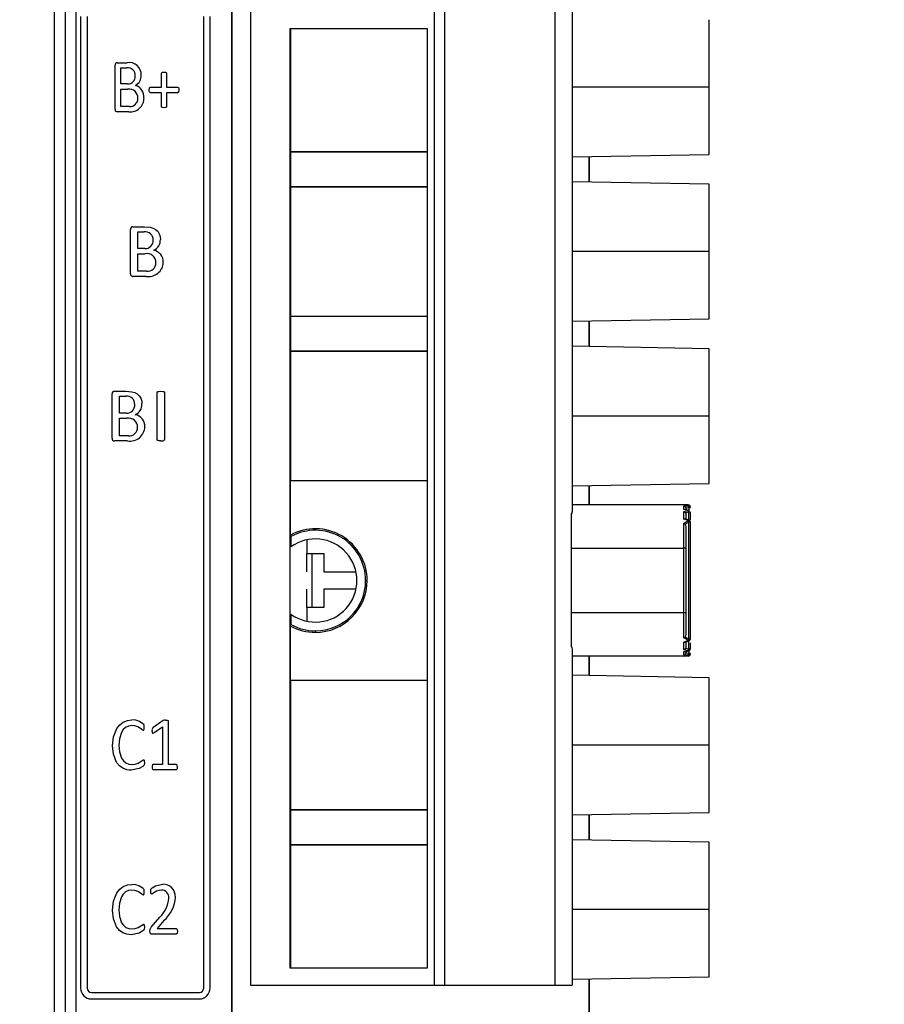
# Model space of a CAD drawing. Header units: millimetres. Extents: x 0 to 838, y 0 to 648.
# Tile 5 of 29: x 168 to 208, y 186 to 232. Entities that reach past the tile are written whole.
import ezdxf

# ---------------------------------------------------------------- set-up
doc = ezdxf.new("R2010")
doc.units = ezdxf.units.MM
doc.header["$LTSCALE"] = 3
doc.layers.add('DIMENSIONS', color=140, linetype='Continuous', lineweight=25)
doc.styles.add('SLDTEXTSTYLE0', font='TXT', dxfattribs={"width": 0.7})
doc.dimstyles.new('SLDDIMSTYLE0', dxfattribs={"dimtxt": 6.474023, "dimasz": 9.906, "dimexe": 0, "dimexo": 0.0625, "dimgap": 1.618506, "dimtad": 0, "dimtih": 1, "dimtoh": 1, "dimdec": 1, "dimrnd": 1e-09, "dimzin": 4, "dimdsep": 46, "dimtxsty": 'SLDTEXTSTYLE0', "dimsah": 1, "dimcen": 0.09, "dimadec": 0, "dimazin": 1, "dimtfac": 1, "dimtdec": 1, "dimtofl": 0, "dimtmove": 0, "dimatfit": 3, "dimfxl": 0, "dimfrac": 2, "dimtolj": 1, "dimtzin": 12, "dimarcsym": 0})

# ---------------------------------------------------------------- blocks, each defined once
blk = doc.blocks.new('_D_7')
at = {"layer": 'DIMENSIONS'}
for p, q in [((204.369, 297.877), (137.978, 297.877)), ((147.503, 297.877), (147.503, 230.116)), ((137.884, 218.377), (135.71, 218.377)), ((135.71, 218.377), (135.71, 208.088)), ((157.122, 218.377), (159.296, 218.377)), ((159.296, 218.377), (159.296, 208.088)), ((135.71, 208.088), (137.884, 208.088)), ((159.296, 208.088), (157.122, 208.088)), ((147.503, 138.877), (147.503, 206.638)), ((165.343, 138.877), (137.978, 138.877))]:
    blk.add_line(p, q, dxfattribs=at)
for points in [[(147.503, 297.877), (145.979, 287.971), (149.027, 287.971)], [(147.503, 138.877), (149.027, 148.783), (145.979, 148.783)]]:
    blk.add_solid(points, dxfattribs=at)
at = {"layer": 'DIMENSIONS', "char_height": 6.35, "attachment_point": 1, "style": 'SLDTEXTSTYLE0'}
for s, insert in [('159.0', (135.191, 228.012)), ('6.26', (137.884, 216.273))]:
    blk.add_mtext(s, dxfattribs=dict(at, insert=insert))

msp = doc.modelspace()

# ---------------------------------------------------------------- linework, layer by layer
for p, q in [((170.233, 302.877), (170.233, 141.377)), ((170.733, 141.377), (170.733, 302.877)), ((177.944, 147.752), (177.944, 286.218)), ((177.953, 286.209), (177.953, 147.761)), ((169.737, 229.136), (169.737, 278.868)), ((169.719, 278.351), (169.719, 229.653)), ((170.944, 231.718), (170.944, 186.718)), ((171.244, 231.718), (171.244, 186.718)), ((176.644, 186.718), (176.644, 231.718)), ((176.944, 186.718), (176.944, 231.718)), ((178.819, 231.957), (178.819, 186.857)), ((187.319, 231.957), (187.319, 186.857)), ((187.819, 186.857), (187.819, 231.957)), ((192.919, 231.957), (192.919, 186.857)), ((193.719, 231.957), (193.719, 208.778)), ((200.069, 228.457), (200.069, 231.577)), ((180.641, 231.157), (180.641, 187.657)), ((187.019, 231.157), (180.641, 231.157)), ((180.689, 225.468), (180.689, 231.157)), ((187.019, 187.657), (187.019, 231.157)), ((169.737, 229.653), (169.719, 229.653)), ((169.719, 229.653), (169.719, 229.136)), ((172.544, 227.431), (172.544, 229.463)), ((172.644, 229.586), (173.104, 229.586)), ((169.719, 229.136), (169.719, 215.118)), ((169.737, 229.136), (169.719, 229.136)), ((169.737, 215.118), (169.737, 229.136)), ((172.81, 228.602), (172.81, 229.34)), ((172.81, 229.34), (173.089, 229.34)), ((174.694, 228.447), (174.694, 229.088)), ((174.925, 229.088), (174.925, 228.447)), ((173.117, 228.602), (172.81, 228.602)), ((172.81, 227.558), (172.81, 228.361)), ((172.81, 228.361), (173.133, 228.361)), ((174.179, 228.447), (174.694, 228.447)), ((174.694, 228.195), (174.18, 228.195)), ((174.694, 227.554), (174.694, 228.195)), ((174.925, 228.447), (175.44, 228.447)), ((174.925, 228.195), (174.925, 227.554)), ((175.439, 228.195), (174.925, 228.195)), ((200.069, 228.457), (193.719, 228.457)), ((173.173, 227.308), (172.644, 227.308)), ((173.201, 227.558), (172.81, 227.558)), ((180.689, 225.468), (180.669, 225.457)), ((180.669, 225.457), (180.669, 223.837)), ((180.669, 225.457), (187.019, 225.457)), ((180.689, 225.468), (187.019, 225.468)), ((193.719, 225.226), (200.069, 225.337)), ((194.497, 225.24), (194.497, 224.054)), ((194.505, 225.24), (194.505, 224.054)), ((200.069, 223.957), (193.719, 224.068)), ((200.069, 220.837), (200.069, 223.957)), ((180.669, 223.837), (180.689, 223.826)), ((187.019, 223.837), (180.669, 223.837)), ((180.689, 217.848), (180.689, 223.826)), ((187.019, 223.826), (180.689, 223.826)), ((173.251, 219.812), (173.251, 221.863)), ((173.366, 221.988), (173.895, 221.988)), ((173.589, 220.973), (173.589, 221.751)), ((173.589, 221.751), (173.887, 221.751)), ((173.918, 220.973), (173.589, 220.973)), ((200.069, 220.837), (193.719, 220.837)), ((173.589, 219.924), (173.589, 220.736)), ((173.589, 220.736), (173.937, 220.736)), ((174.011, 219.924), (173.589, 219.924)), ((173.968, 219.688), (173.365, 219.688)), ((180.689, 217.848), (180.669, 217.837)), ((180.669, 217.837), (180.669, 216.217)), ((180.669, 217.837), (187.019, 217.837)), ((180.689, 217.848), (187.019, 217.848)), ((193.719, 217.606), (200.069, 217.717)), ((194.497, 217.62), (194.497, 216.434)), ((194.505, 217.62), (194.505, 216.434)), ((180.669, 216.217), (180.689, 216.206)), ((187.019, 216.217), (180.669, 216.217)), ((180.689, 210.228), (180.689, 216.206)), ((187.019, 216.206), (180.689, 216.206)), ((200.069, 216.337), (193.719, 216.448)), ((200.069, 213.217), (200.069, 216.337)), ((169.719, 215.118), (169.737, 215.118)), ((169.719, 215.118), (169.719, 214.601)), ((169.737, 165.386), (169.737, 215.118)), ((169.737, 214.601), (169.719, 214.601)), ((169.719, 214.601), (169.719, 165.903)), ((172.514, 214.368), (173.043, 214.368)), ((172.399, 212.192), (172.399, 214.243)), ((172.737, 213.353), (172.737, 214.131)), ((172.737, 214.131), (173.035, 214.131)), ((174.489, 212.124), (174.489, 214.311)), ((174.827, 214.311), (174.827, 212.124)), ((173.065, 213.353), (172.737, 213.353)), ((172.737, 212.304), (172.737, 213.116)), ((172.737, 213.116), (173.084, 213.116)), ((200.069, 213.217), (193.719, 213.217)), ((173.158, 212.304), (172.737, 212.304)), ((173.116, 212.068), (172.513, 212.068)), ((180.689, 210.228), (180.669, 210.217)), ((180.669, 207.704), (180.669, 210.217)), ((187.019, 210.217), (180.669, 210.217)), ((180.689, 210.228), (187.019, 210.228)), ((193.719, 209.986), (200.069, 210.097)), ((194.497, 210), (194.497, 209.097)), ((194.505, 210), (194.505, 209.097)), ((198.893, 209.097), (193.719, 209.097)), ((198.893, 209.072), (198.893, 209.097)), ((199.093, 209.097), (198.893, 209.097)), ((199.093, 209.058), (198.893, 209.072)), ((198.893, 209.072), (198.908, 209.072)), ((198.893, 209.041), (199.093, 209.058)), ((198.893, 208.885), (198.893, 209.041)), ((199.127, 208.96), (198.99, 208.949)), ((198.99, 208.949), (198.993, 208.925)), ((198.993, 208.878), (198.993, 208.925)), ((199.093, 209.058), (199.099, 209.06)), ((199.193, 208.96), (199.127, 208.96)), ((199.127, 208.96), (199.127, 208.829)), ((193.669, 208.636), (193.669, 207.097)), ((199.093, 208.844), (198.893, 208.885)), ((198.893, 208.799), (199.093, 208.844)), ((199.127, 208.757), (198.98, 208.726)), ((198.993, 208.422), (198.993, 208.669)), ((199.193, 208.757), (199.127, 208.757)), ((199.127, 208.388), (199.127, 208.757)), ((199.193, 208.406), (199.193, 208.757)), ((198.893, 208.257), (199.093, 208.358)), ((199.127, 208.295), (198.957, 208.214)), ((198.993, 207.097), (198.993, 208.093)), ((199.127, 202.899), (199.127, 208.295)), ((199.193, 208.295), (199.127, 208.295)), ((199.13, 208.387), (199.134, 208.386)), ((199.193, 202.899), (199.193, 208.295)), ((180.689, 207.634), (180.669, 207.704)), ((180.689, 207.634), (180.689, 207.156)), ((181.419, 207.48), (181.419, 206.847)), ((193.669, 207.097), (198.893, 207.097)), ((193.669, 207.097), (193.669, 204.097)), ((198.993, 207.097), (198.893, 207.097)), ((198.893, 204.097), (198.893, 207.097)), ((198.993, 204.097), (198.993, 207.097)), ((181.419, 205.997), (181.419, 206.847)), ((181.419, 206.847), (182.219, 206.847)), ((181.673, 204.347), (181.673, 206.847)), ((182.219, 206.847), (182.219, 205.997)), ((181.419, 205.997), (181.419, 205.997)), ((182.219, 205.997), (183.702, 205.997)), ((184.149, 205.597), (184.219, 205.597)), ((181.419, 205.197), (181.419, 205.197)), ((181.419, 204.347), (181.419, 205.197)), ((182.219, 205.197), (182.219, 204.347)), ((183.702, 205.197), (182.219, 205.197)), ((181.419, 204.347), (181.419, 203.714)), ((182.219, 204.347), (181.419, 204.347)), ((180.689, 204.039), (180.689, 203.56)), ((193.669, 204.097), (193.669, 202.559)), ((198.893, 204.097), (193.669, 204.097)), ((198.893, 202.937), (198.893, 204.097)), ((198.993, 204.097), (198.893, 204.097)), ((198.993, 203.101), (198.993, 204.097)), ((180.669, 203.491), (180.689, 203.56)), ((180.669, 200.977), (180.669, 203.491)), ((181.819, 203.268), (181.819, 203.197)), ((198.957, 202.98), (199.127, 202.899)), ((199.093, 202.836), (198.893, 202.937)), ((198.993, 202.526), (198.993, 202.772)), ((199.127, 202.438), (199.127, 202.806)), ((199.193, 202.438), (199.193, 202.705)), ((193.719, 202.416), (193.719, 186.857)), ((198.893, 202.097), (193.719, 202.097)), ((194.497, 202.097), (194.497, 201.194)), ((194.505, 202.097), (194.505, 201.194)), ((199.093, 202.35), (198.893, 202.395)), ((198.893, 202.31), (199.093, 202.35)), ((198.893, 202.153), (198.893, 202.31)), ((198.893, 202.31), (198.935, 202.305)), ((199.093, 202.136), (198.893, 202.153)), ((198.893, 202.123), (199.093, 202.136)), ((198.893, 202.097), (198.893, 202.123)), ((199.093, 202.097), (198.893, 202.097)), ((198.98, 202.469), (199.127, 202.438)), ((198.993, 202.269), (198.99, 202.245)), ((198.99, 202.245), (199.127, 202.235)), ((198.993, 202.269), (198.993, 202.316)), ((199.111, 202.339), (199.113, 202.339)), ((199.127, 202.344), (199.127, 202.235)), ((199.127, 202.235), (199.193, 202.235)), ((199.186, 202.197), (199.193, 202.197)), ((200.069, 201.097), (193.719, 201.208)), ((180.669, 200.977), (180.689, 200.966)), ((180.669, 200.977), (187.019, 200.977)), ((180.689, 194.988), (180.689, 200.966)), ((187.019, 200.966), (180.689, 200.966)), ((200.069, 197.977), (200.069, 201.097)), ((174.762, 199.111), (174.296, 198.775)), ((175.006, 199.083), (175.006, 197.081)), ((174.346, 198.551), (174.737, 198.814)), ((174.737, 198.814), (174.737, 197.081)), ((200.069, 197.977), (193.719, 197.977)), ((174.737, 197.081), (174.314, 197.081)), ((175.373, 197.081), (175.006, 197.081)), ((174.314, 196.838), (175.373, 196.838)), ((180.689, 194.988), (180.669, 194.977)), ((180.669, 194.977), (180.669, 193.357)), ((180.669, 194.977), (187.019, 194.977)), ((180.689, 194.988), (187.019, 194.988)), ((193.719, 194.746), (200.069, 194.857)), ((194.497, 194.76), (194.497, 193.574)), ((194.505, 194.76), (194.505, 193.574)), ((200.069, 193.477), (193.719, 193.588)), ((200.069, 190.357), (200.069, 193.477)), ((180.669, 193.357), (180.689, 193.346)), ((187.019, 193.357), (180.669, 193.357)), ((180.689, 187.657), (180.689, 193.346)), ((187.019, 193.346), (180.689, 193.346)), ((200.069, 190.357), (193.719, 190.357)), ((174.219, 189.542), (174.612, 190.01)), ((174.803, 189.852), (174.482, 189.475)), ((174.482, 189.475), (175.363, 189.475)), ((175.365, 189.218), (174.246, 189.218)), ((180.641, 187.657), (187.019, 187.657)), ((193.719, 187.126), (200.069, 187.237)), ((194.497, 187.14), (194.497, 185.03)), ((194.505, 187.14), (194.505, 185.03)), ((178.819, 186.857), (187.319, 186.857)), ((187.319, 186.857), (187.819, 186.857)), ((187.819, 186.857), (192.919, 186.857)), ((192.919, 186.857), (193.719, 186.857)), ((171.444, 186.518), (176.444, 186.518)), ((171.444, 186.218), (176.444, 186.218))]:
    msp.add_line(p, q)
at = {"flags": 128}
for points in [[(174.694, 229.088), (174.697, 229.106), (174.706, 229.121), (174.719, 229.132), (174.737, 229.14), (174.81, 229.15)], [(174.81, 229.15), (174.882, 229.14), (174.9, 229.132), (174.913, 229.121), (174.922, 229.106), (174.925, 229.088)], [(174.121, 228.322), (174.131, 228.4), (174.139, 228.42), (174.15, 228.435), (174.163, 228.444), (174.179, 228.447)], [(174.18, 228.195), (174.167, 228.198), (174.155, 228.204), (174.145, 228.214), (174.136, 228.228), (174.125, 228.268), (174.121, 228.322)], [(175.498, 228.322), (175.494, 228.268), (175.483, 228.229), (175.474, 228.215), (175.464, 228.205), (175.452, 228.198), (175.439, 228.195)], [(175.44, 228.447), (175.457, 228.443), (175.471, 228.434), (175.482, 228.418), (175.49, 228.397), (175.498, 228.322)], [(200.069, 225.337), (200.069, 225.444), (200.069, 225.755), (200.069, 226.251), (200.069, 226.897), (200.069, 227.65), (200.069, 228.457)], [(174.81, 227.498), (174.739, 227.506), (174.72, 227.513), (174.707, 227.522), (174.702, 227.528), (174.698, 227.536), (174.694, 227.554)], [(174.925, 227.554), (174.922, 227.536), (174.917, 227.528), (174.912, 227.522), (174.898, 227.512), (174.881, 227.506), (174.81, 227.498)], [(173.895, 221.988), (174.165, 221.965), (174.301, 221.926), (174.415, 221.865), (174.515, 221.775), (174.587, 221.66), (174.626, 221.531), (174.638, 221.396)], [(200.069, 217.717), (200.069, 217.824), (200.069, 218.135), (200.069, 218.631), (200.069, 219.277), (200.069, 220.03), (200.069, 220.837)], [(173.043, 214.368), (173.312, 214.345), (173.448, 214.306), (173.563, 214.245), (173.663, 214.155), (173.735, 214.04), (173.774, 213.911), (173.786, 213.776)], [(174.489, 214.311), (174.492, 214.323), (174.497, 214.333), (174.504, 214.341), (174.514, 214.348), (174.561, 214.36), (174.658, 214.368)], [(174.658, 214.368), (174.757, 214.36), (174.803, 214.348), (174.813, 214.342), (174.82, 214.335), (174.825, 214.324), (174.827, 214.311)], [(200.069, 210.097), (200.069, 210.204), (200.069, 210.515), (200.069, 211.011), (200.069, 211.657), (200.069, 212.41), (200.069, 213.217)], [(174.658, 212.068), (174.562, 212.075), (174.532, 212.081), (174.515, 212.086), (174.505, 212.092), (174.497, 212.101), (174.492, 212.111), (174.489, 212.124)], [(174.658, 212.068), (174.755, 212.074), (174.802, 212.086), (174.813, 212.093), (174.821, 212.101), (174.825, 212.111), (174.827, 212.124)], [(193.669, 208.636), (193.711, 208.723), (193.719, 208.778)], [(198.935, 208.889), (198.914, 208.889), (198.893, 208.885)], [(198.893, 208.447), (198.893, 208.497), (198.893, 208.546), (198.893, 208.593), (198.893, 208.638), (198.893, 208.681), (198.893, 208.722), (198.893, 208.762), (198.893, 208.799)], [(198.893, 208.447), (198.937, 208.459), (198.962, 208.458)], [(199.093, 208.358), (198.993, 208.403), (198.893, 208.447)], [(199.13, 208.387), (199.046, 208.423), (198.962, 208.458)], [(198.98, 208.726), (198.99, 208.699), (198.993, 208.669)], [(199.093, 208.844), (199.102, 208.852), (199.111, 208.855)], [(199.111, 208.855), (199.112, 208.855), (199.113, 208.855)], [(198.893, 207.097), (198.893, 207.252), (198.893, 207.405), (198.893, 207.557), (198.893, 207.706), (198.893, 207.851), (198.893, 207.992), (198.893, 208.128), (198.893, 208.257)], [(198.893, 208.257), (198.933, 208.234), (198.957, 208.214)], [(199.127, 208.295), (199.111, 208.329), (199.093, 208.358)], [(198.893, 202.937), (198.933, 202.96), (198.957, 202.98)], [(193.669, 202.559), (193.707, 202.485), (193.719, 202.416)], [(198.893, 202.748), (198.993, 202.791), (199.093, 202.836)], [(198.893, 202.395), (198.893, 202.433), (198.893, 202.472), (198.893, 202.513), (198.893, 202.557), (198.893, 202.602), (198.893, 202.649), (198.893, 202.697), (198.893, 202.748)], [(198.893, 202.748), (198.935, 202.735), (198.962, 202.736)], [(198.993, 202.526), (198.99, 202.495), (198.98, 202.469)], [(199.127, 202.899), (199.141, 202.899), (199.154, 202.899), (199.165, 202.899), (199.175, 202.899), (199.183, 202.899), (199.188, 202.899), (199.192, 202.899), (199.193, 202.899)], [(199.13, 202.807), (199.132, 202.808), (199.134, 202.808)], [(198.893, 202.123), (198.9, 202.122), (198.908, 202.122)], [(199.111, 202.339), (199.101, 202.343), (199.093, 202.35)], [(199.093, 202.097), (199.106, 202.105), (199.117, 202.126), (199.125, 202.159), (199.127, 202.197)], [(199.099, 202.135), (199.096, 202.135), (199.093, 202.136)], [(199.127, 202.438), (199.141, 202.438), (199.154, 202.438), (199.165, 202.438), (199.175, 202.438), (199.183, 202.438), (199.188, 202.438), (199.192, 202.438), (199.193, 202.438)], [(172.427, 197.947), (172.469, 198.363), (172.621, 198.751), (172.754, 198.92), (172.916, 199.043), (173.11, 199.12), (173.317, 199.144)], [(173.316, 198.88), (173.165, 198.859), (173.028, 198.793), (172.919, 198.692), (172.835, 198.559), (172.743, 198.269), (172.718, 197.965)], [(173.84, 198.66), (173.827, 198.663), (173.812, 198.67), (173.778, 198.696), (173.721, 198.741), (173.597, 198.816), (173.46, 198.866), (173.316, 198.88)], [(173.889, 198.794), (173.881, 198.887), (173.865, 198.925), (173.832, 198.964), (173.677, 199.064), (173.5, 199.123), (173.317, 199.144)], [(174.881, 199.132), (174.955, 199.127), (174.977, 199.121), (174.99, 199.115), (174.997, 199.109), (175.002, 199.102), (175.005, 199.093), (175.006, 199.083)], [(173.84, 198.66), (173.851, 198.662), (173.859, 198.666), (173.864, 198.671), (173.871, 198.681), (173.883, 198.717), (173.889, 198.794)], [(174.25, 198.642), (174.254, 198.583), (174.262, 198.548), (174.269, 198.538), (174.278, 198.532), (174.289, 198.529), (174.302, 198.531), (174.319, 198.537), (174.346, 198.551)], [(173.286, 196.809), (173.186, 196.815), (173.086, 196.831), (172.898, 196.899), (172.739, 197.014), (172.61, 197.174), (172.465, 197.547), (172.427, 197.947)], [(172.718, 197.965), (172.743, 197.661), (172.838, 197.369), (172.923, 197.246), (173.035, 197.153), (173.174, 197.095), (173.324, 197.077)], [(200.069, 194.857), (200.069, 194.964), (200.069, 195.275), (200.069, 195.771), (200.069, 196.417), (200.069, 197.17), (200.069, 197.977)], [(173.896, 197.16), (173.887, 197.064), (173.865, 197.026), (173.828, 196.989), (173.662, 196.889), (173.286, 196.809)], [(173.324, 197.077), (173.469, 197.092), (173.607, 197.141), (173.84, 197.29), (173.856, 197.294)], [(173.856, 197.294), (173.866, 197.292), (173.874, 197.288), (173.88, 197.282), (173.885, 197.273), (173.893, 197.236), (173.896, 197.16)], [(174.314, 197.081), (174.301, 197.078), (174.29, 197.071), (174.281, 197.061), (174.273, 197.047), (174.262, 197.009), (174.258, 196.958)], [(175.429, 196.958), (175.421, 197.031), (175.413, 197.051), (175.403, 197.066), (175.389, 197.076), (175.373, 197.081)], [(174.258, 196.958), (174.262, 196.907), (174.273, 196.87), (174.281, 196.857), (174.29, 196.847), (174.301, 196.841), (174.314, 196.838)], [(175.373, 196.838), (175.386, 196.841), (175.397, 196.847), (175.406, 196.857), (175.414, 196.87), (175.425, 196.907), (175.429, 196.958)], [(172.427, 190.327), (172.469, 190.743), (172.621, 191.131), (172.754, 191.3), (172.916, 191.423), (173.11, 191.5), (173.317, 191.524)], [(173.316, 191.26), (173.165, 191.239), (173.028, 191.173), (172.919, 191.072), (172.835, 190.939), (172.743, 190.649), (172.718, 190.345)], [(173.84, 191.04), (173.827, 191.043), (173.812, 191.05), (173.778, 191.076), (173.721, 191.121), (173.597, 191.196), (173.46, 191.246), (173.316, 191.26)], [(173.889, 191.174), (173.881, 191.267), (173.865, 191.305), (173.832, 191.344), (173.677, 191.444), (173.5, 191.503), (173.317, 191.524)], [(173.84, 191.04), (173.851, 191.042), (173.859, 191.046), (173.864, 191.051), (173.871, 191.061), (173.883, 191.097), (173.889, 191.174)], [(174.194, 191.208), (174.203, 191.295), (174.223, 191.33), (174.257, 191.362), (174.407, 191.452), (174.746, 191.53)], [(174.239, 191.072), (174.23, 191.074), (174.222, 191.078), (174.216, 191.084), (174.21, 191.092), (174.199, 191.128), (174.194, 191.208)], [(174.696, 191.262), (174.571, 191.247), (174.454, 191.201), (174.329, 191.125), (174.295, 191.1), (174.268, 191.083), (174.239, 191.072)], [(173.286, 189.189), (173.186, 189.195), (173.086, 189.211), (172.898, 189.279), (172.739, 189.394), (172.61, 189.554), (172.465, 189.927), (172.427, 190.327)], [(172.718, 190.345), (172.743, 190.041), (172.838, 189.749), (172.923, 189.626), (173.035, 189.533), (173.174, 189.475), (173.324, 189.457)], [(200.069, 187.237), (200.069, 187.344), (200.069, 187.655), (200.069, 188.151), (200.069, 188.797), (200.069, 189.55), (200.069, 190.357)], [(173.896, 189.54), (173.887, 189.444), (173.865, 189.406), (173.828, 189.369), (173.662, 189.269), (173.286, 189.189)], [(173.324, 189.457), (173.469, 189.472), (173.607, 189.521), (173.84, 189.67), (173.856, 189.674)], [(173.856, 189.674), (173.866, 189.672), (173.874, 189.668), (173.88, 189.662), (173.885, 189.653), (173.893, 189.616), (173.896, 189.54)], [(174.156, 189.35), (174.167, 189.452), (174.219, 189.542)], [(174.246, 189.218), (174.219, 189.221), (174.198, 189.229), (174.181, 189.242), (174.17, 189.259), (174.16, 189.295), (174.156, 189.35)], [(175.363, 189.475), (175.381, 189.47), (175.395, 189.46), (175.407, 189.445), (175.416, 189.425), (175.424, 189.348)], [(175.424, 189.348), (175.416, 189.269), (175.409, 189.248), (175.4, 189.234), (175.393, 189.227), (175.385, 189.223), (175.365, 189.218)]]:
    msp.add_lwpolyline(points, dxfattribs=at)
for centre, radius, start, end in [((172.649, 229.48), 0.106, 92.6784, 189.0608), ((173.194, 229.036), 0.557, 357.3783, 99.2685), ((173.142, 229.011), 0.333, 354.7057, 99.2275), ((173.136, 228.942), 0.34, 266.8577, 6.4758), ((173.242, 228.977), 0.51, 298.0254, 3.8235), ((173.336, 228.002), 0.545, 355.7206, 74.4901), ((173.197, 227.966), 0.4, 356.7576, 99.211), ((173.242, 227.942), 0.638, 263.8307, 1.7286), ((173.231, 227.922), 0.365, 265.3263, 3.3707), ((172.649, 227.414), 0.107, 171.0583, 267.2025), ((173.363, 221.876), 0.112, 88.1034, 186.1949), ((173.947, 221.402), 0.354, 355.1597, 99.66), ((173.941, 221.333), 0.361, 266.315, 6.1656), ((174.122, 221.372), 0.516, 293.5736, 2.6897), ((174.224, 220.359), 0.549, 357.6613, 79.0378), ((174.013, 220.321), 0.422, 359.0876, 100.4342), ((174.085, 220.367), 0.689, 260.2735, 357.4852), ((174.052, 220.305), 0.383, 263.748, 1.4213), ((173.362, 219.799), 0.112, 173.5225, 271.6527), ((172.51, 214.256), 0.112, 88.1034, 186.1949), ((173.095, 213.782), 0.354, 355.1597, 99.66), ((173.089, 213.713), 0.361, 266.315, 6.1656), ((173.27, 213.752), 0.516, 293.5736, 2.6897), ((173.161, 212.701), 0.422, 359.0876, 100.4342), ((173.372, 212.739), 0.549, 357.6613, 79.0378), ((173.232, 212.747), 0.689, 260.2735, 357.4852), ((173.2, 212.685), 0.383, 263.748, 1.4213), ((172.51, 212.179), 0.112, 173.5225, 271.6527), ((198.893, 208.997), 0.1, 45.8306, 90), ((198.87, 208.919), 0.124, 14.0461, 79.2906), ((198.088, 195.251), 13.845, 85.8105, 86.6054), ((199.093, 208.997), 0.1, 0, 90), ((198.991, 208.967), 0.136, 356.8653, 41.598), ((199.094, 208.959), 0.0988, 0.4364, 90.7018), ((198.833, 208.64), 0.17, 30.1427, 69.1914), ((197.013, 198.507), 10.558, 78.539, 79.5109), ((198.93, 208.73), 0.199, 7.7761, 34.9793), ((181.819, 205.597), 2.4, 0, 118.631), ((198.839, 208.113), 0.156, 352.6804, 40.4702), ((199.146, 208.328), 0.0609, 106.1105, 151.1522), ((199.093, 208.295), 0.1, 0.0015, 65.8568), ((181.819, 205.597), 2.33, 0, 119.0196), ((181.819, 205.597), 1.925, 234.0524, 125.9476), ((181.819, 205.597), 2.4, 270, 0), ((181.819, 205.597), 2.33, 270, 0), ((181.819, 205.597), 2.4, 241.369, 270), ((181.819, 205.597), 2.33, 240.9804, 270), ((198.842, 203.08), 0.152, 318.9563, 7.8951), ((197.007, 207.549), 5.194, 292.1038, 294.1121), ((198.863, 203.002), 0.283, 324.2358, 338.7966), ((199.143, 202.862), 0.0559, 206.7014, 256.0606), ((199.093, 202.899), 0.1, 294.1332, 360), ((198.842, 202.542), 0.156, 288.9508, 331.7152), ((198.87, 202.275), 0.124, 280.6252, 346.038), ((198.893, 202.197), 0.1, 270, 315.6421), ((198.088, 215.937), 13.839, 273.3944, 274.1895), ((197.015, 212.674), 10.545, 280.4886, 281.4618), ((198.93, 202.464), 0.199, 325.0192, 352.2251), ((198.996, 202.225), 0.132, 317.5977, 3.9395), ((199.094, 202.235), 0.0989, 269.3638, 359.498), ((199.093, 202.197), 0.1, 270, 0), ((199.093, 202.438), 0.1, 281.462, 0.0002), ((199.093, 202.235), 0.1, 336.6173, 0), ((174.854, 198.943), 0.192, 81.8095, 118.579), ((174.379, 198.673), 0.132, 129.0094, 193.1759), ((174.693, 190.924), 0.338, 354.081, 89.4937), ((174.778, 190.975), 0.555, 356.1653, 93.2252), ((173.704, 190.981), 1.329, 313.0946, 356.0289), ((173.798, 191.013), 1.536, 310.8716, 357.1933), ((171.444, 186.718), 0.5, 180, 270), ((171.444, 186.718), 0.2, 180, 270), ((176.444, 186.718), 0.5, 270, 0), ((176.444, 186.718), 0.2, 270, 0)]:
    msp.add_arc(centre, radius, start, end)

# ---------------------------------------------------------------- dimensions: what is measured, and where the dimension line sits
at = {"layer": 'DIMENSIONS'}
dim = msp.add_linear_dim(base=(147.503, 138.877), p1=(208.179, 297.877), p2=(169.153, 138.877), angle=90, dimstyle='SLDDIMSTYLE0', dxfattribs=at)
dim.commit()
dim.dimension.update_dxf_attribs({"geometry": '_D_7', "text_midpoint": (147.503, 218.377), "dimtype": 160})

doc.saveas('drawing.dxf')
